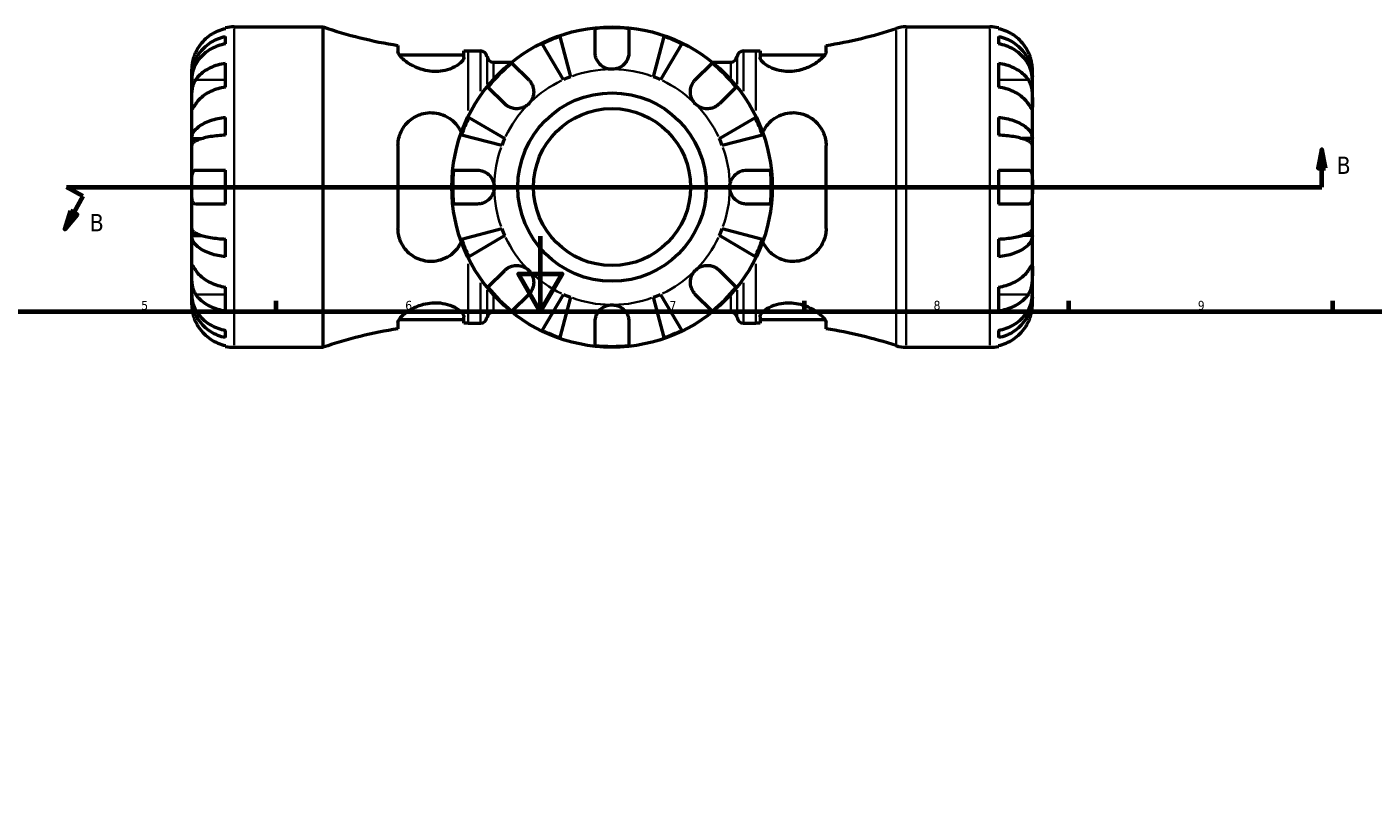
# Model space of a CAD drawing. Header units: millimetres. Extents: x -112 to 891, y -278 to 691.
# Tile 8 of 11: x 284 to 641, y 441 to 649. Entities that reach past the tile are written whole.
import ezdxf

# ---------------------------------------------------------------- set-up
doc = ezdxf.new("R2010")
doc.units = ezdxf.units.MM
for name, color, linetype, lineweight in [('Border (ANSI)', 7, 'Continuous', 70), ('Section Line (ANSI)', 7, 'Continuous', 70), ('Visible (ANSI)', 7, 'Continuous', 50), ('Visible Narrow (ANSI)', 7, 'Continuous', 35)]:
    doc.layers.add(name, color=color, linetype=linetype, lineweight=lineweight)
doc.styles.add('Label Text (ANSI)', font='tahoma.ttf')
doc.styles.add('Note Text (ANSI)', font='tahoma.ttf')

# ---------------------------------------------------------------- blocks, each defined once
blk = doc.blocks.new('Borders Default Border')
at = {"layer": 'Border (ANSI)'}
for p, q in [((350.42, 574), (350.42, 576.8)), ((490.58, 574), (490.58, 576.8)), ((560.67, 574), (560.67, 576.8)), ((630.75, 574), (630.75, 576.8))]:
    blk.add_line(p, q, dxfattribs=at)
at = {"layer": 'Border (ANSI)', "flags": 128}
for points in [[(420.5, 594), (420.5, 574), (414.73, 584), (426.27, 584), (420.5, 574)], [(20, 20), (20, 574), (821, 574), (821, 20), (20, 20)]]:
    blk.add_lwpolyline(points, dxfattribs=at)
at = {"layer": 'Border (ANSI)', "color": 5, "true_color": 0x0000ff, "char_height": 2.4, "attachment_point": 7, "style": 'Note Text (ANSI)'}
for s, insert in [('5', (314.67, 574.35)), ('6', (384.69, 574.35)), ('7', (454.8, 574.4)), ('8', (524.84, 574.35)), ('9', (594.92, 574.35))]:
    blk.add_mtext(s, dxfattribs=dict(at, insert=insert))
blk = doc.blocks.new('2dTransSection0')
at = {"layer": 'Section Line (ANSI)', "linetype": 'Continuous'}
for p, q in [((627.81, 616.99), (626.81, 611.99)), ((627.81, 611.99), (627.81, 616.99)), ((628.81, 611.99), (627.81, 616.99)), ((626.81, 611.99), (628.81, 611.99)), ((627.81, 606.99), (627.81, 611.99)), ((299.18, 604.58), (294.81, 606.99)), ((294.81, 606.99), (303.77, 606.99)), ((299.18, 604.58), (296.76, 600.2)), ((618.85, 606.99), (627.81, 606.99)), ((295.89, 600.68), (294.35, 595.82)), ((296.76, 600.2), (294.35, 595.82)), ((297.64, 599.72), (295.89, 600.68)), ((294.35, 595.82), (297.64, 599.72))]:
    blk.add_line(p, q, dxfattribs=at)
at = {"layer": 'Section Line (ANSI)'}
for p, q in [((299.18, 604.58), (294.81, 606.99)), ((294.81, 606.99), (627.81, 606.99))]:
    blk.add_line(p, q, dxfattribs=at)
at = {"layer": 'Section Line (ANSI)', "linetype": 'Continuous', "flags": 128}
for points in [[(628.81, 611.99), (627.81, 616.99), (626.81, 611.99), (628.81, 611.99)], [(295.89, 600.68), (294.35, 595.82), (297.64, 599.72), (295.89, 600.68)]]:
    blk.add_lwpolyline(points, dxfattribs=at)
at = {"layer": 'Section Line (ANSI)'}
for points in [[(628.81, 611.99), (627.81, 616.99), (626.81, 611.99), (628.81, 611.99)], [(295.89, 600.68), (294.35, 595.82), (297.64, 599.72), (295.89, 600.68)]]:
    blk.add_solid(points, dxfattribs=at)
at = {"layer": 'Section Line (ANSI)', "char_height": 4.57, "attachment_point": 7, "style": 'Label Text (ANSI)'}
for insert in [(631.76, 610.49), (301.01, 595.26)]:
    blk.add_mtext('B', dxfattribs=dict(at, insert=insert))

msp = doc.modelspace()

# ---------------------------------------------------------------- linework, layer by layer
at = {"layer": 'Visible (ANSI)'}
for p, q in [((337.03, 649.02), (337.03, 649.26)), ((337.03, 645), (337.03, 646.94)), ((339.28, 649.49), (362.89, 649.49)), ((362.89, 564.49), (362.89, 649.49)), ((425.73, 646.94), (428.51, 636.22)), ((435.03, 642.74), (435.03, 649.02)), ((444.03, 649.02), (444.03, 642.74)), ((450.56, 636.22), (453.33, 646.94)), ((517.56, 649.49), (539.78, 649.49)), ((542.03, 649.26), (542.03, 649.02)), ((542.03, 646.94), (542.03, 645)), ((382.76, 644.57), (382.76, 642.93)), ((400.26, 641.4), (400.26, 643.12)), ((401.4, 643.11), (404.68, 643.11)), ((426.66, 635.46), (421.04, 645)), ((458.03, 645), (452.41, 635.46)), ((474.38, 643.11), (477.66, 643.11)), ((478.81, 643.12), (478.81, 641.4)), ((496.31, 642.93), (496.31, 644.57)), ((337.03, 633.52), (337.03, 639.89)), ((383.05, 642.11), (400.26, 642.11)), ((408.06, 640.14), (412.94, 640.14)), ((412.99, 639.89), (417.44, 635.45)), ((461.63, 635.45), (466.07, 639.89)), ((466.13, 640.14), (471.01, 640.14)), ((478.81, 642.11), (496.01, 642.11)), ((542.03, 639.89), (542.03, 633.52)), ((328.03, 636.22), (328.03, 638.24)), ((328.03, 636.22), (328.07, 636.22)), ((328.03, 635.46), (328.03, 636.22)), ((551.03, 636.22), (551, 636.22)), ((551.03, 636.22), (551.03, 638.24)), ((551.03, 635.46), (551.03, 636.22)), ((328.03, 629.08), (328.03, 635.46)), ((411.07, 629.08), (406.63, 633.52)), ((472.44, 633.52), (468, 629.08)), ((551.03, 629.08), (551.03, 635.46)), ((328.03, 619.86), (328.03, 629.08)), ((551.03, 619.86), (551.03, 629.08)), ((337.03, 620.79), (337.03, 625.48)), ((401.52, 625.48), (411.06, 619.86)), ((468.01, 619.86), (477.55, 625.48)), ((542.03, 625.48), (542.03, 620.79)), ((328.03, 619.86), (330.76, 619.86)), ((328.03, 618.01), (328.03, 619.86)), ((328.03, 606.99), (328.03, 618.01)), ((382.76, 617.99), (382.76, 595.99)), ((410.29, 618.01), (399.58, 620.79)), ((479.49, 620.79), (468.77, 618.01)), ((496.31, 595.99), (496.31, 617.99)), ((551.03, 619.86), (548.31, 619.86)), ((551.03, 618.01), (551.03, 619.86)), ((551.03, 606.99), (551.03, 618.01)), ((329.1, 611.49), (337.03, 611.49)), ((337.03, 602.49), (337.03, 611.49)), ((397.5, 611.49), (403.78, 611.49)), ((475.28, 611.49), (481.57, 611.49)), ((542.03, 611.49), (542.03, 602.49)), ((542.03, 611.49), (549.97, 611.49)), ((328.03, 595.96), (328.03, 606.99)), ((551.03, 595.96), (551.03, 606.99)), ((337.03, 602.49), (329.1, 602.49)), ((403.78, 602.49), (397.5, 602.49)), ((481.57, 602.49), (475.28, 602.49)), ((549.97, 602.49), (542.03, 602.49)), ((328.03, 594.11), (328.03, 595.96)), ((328.03, 584.89), (328.03, 594.11)), ((328.03, 594.11), (330.76, 594.11)), ((337.03, 588.49), (337.03, 593.18)), ((399.58, 593.18), (410.29, 595.96)), ((411.06, 594.11), (401.52, 588.49)), ((477.55, 588.49), (468.01, 594.11)), ((468.77, 595.96), (479.49, 593.18)), ((542.03, 593.18), (542.03, 588.49)), ((551.03, 594.11), (548.31, 594.11)), ((551.03, 594.11), (551.03, 595.96)), ((551.03, 584.89), (551.03, 594.11)), ((328.03, 578.51), (328.03, 584.89)), ((406.63, 580.45), (411.07, 584.89)), ((468, 584.89), (472.44, 580.45)), ((551.03, 578.51), (551.03, 584.89)), ((328.03, 577.75), (328.03, 578.51)), ((337.03, 574.08), (337.03, 580.45)), ((417.44, 578.52), (412.99, 574.08)), ((421.04, 568.97), (426.66, 578.51)), ((452.41, 578.51), (458.03, 568.97)), ((466.07, 574.08), (461.63, 578.52)), ((542.03, 580.45), (542.03, 574.08)), ((551.03, 577.75), (551.03, 578.51)), ((328.03, 577.75), (328.07, 577.75)), ((328.03, 575.74), (328.03, 577.75)), ((428.51, 577.75), (425.73, 567.03)), ((453.33, 567.03), (450.56, 577.75)), ((551.03, 577.75), (551, 577.75)), ((551.03, 575.74), (551.03, 577.75)), ((383.05, 571.86), (400.26, 571.86)), ((400.26, 570.85), (400.26, 572.57)), ((408.06, 573.84), (412.94, 573.84)), ((466.13, 573.84), (471.01, 573.84)), ((478.81, 572.57), (478.81, 570.85)), ((478.81, 571.86), (496.01, 571.86)), ((337.03, 567.03), (337.03, 568.97)), ((382.76, 571.04), (382.76, 569.4)), ((401.4, 570.86), (404.68, 570.86)), ((435.03, 564.95), (435.03, 571.24)), ((444.03, 571.24), (444.03, 564.95)), ((474.38, 570.86), (477.66, 570.86)), ((496.31, 569.4), (496.31, 571.04)), ((542.03, 568.97), (542.03, 567.03)), ((337.03, 564.71), (337.03, 564.95)), ((339.28, 564.49), (362.89, 564.49)), ((517.56, 564.49), (539.78, 564.49)), ((542.03, 564.95), (542.03, 564.71))]:
    msp.add_line(p, q, dxfattribs=at)
for radius in [42.5, 25, 20.83]:
    msp.add_circle((439.53, 606.99), radius, dxfattribs=at)
for centre, radius, start, end in [((339.28, 638.24), 11.25, 90, 101.537), ((401.4, 762.61), 119.5, 251.2008, 261.024), ((439.53, 606.99), 42.27, 109.0544, 115.9456), ((439.53, 606.99), 42.27, 83.8892, 96.1108), ((439.53, 606.99), 42.27, 64.0544, 70.9456), ((477.66, 762.61), 119.5, 278.976, 288.1588), ((517.56, 640.99), 8.5, 90, 108.1588), ((539.78, 638.24), 11.25, 78.463, 90), ((401.4, 762.61), 119.5, 269.451, 270), ((404.68, 641.41), 1.7, 7.1808, 90), ((474.38, 641.41), 1.7, 90, 172.8192), ((477.66, 762.61), 119.5, 270, 270.549), ((408.06, 641.84), 1.7, 187.1808, 270), ((439.53, 606.99), 42.27, 128.8892, 141.1108), ((439.53, 606.99), 42.27, 38.8892, 51.1108), ((471.01, 641.84), 1.7, 270, 352.8192), ((439.53, 606.99), 31.25, 110.6662, 114.3338), ((439.53, 606.99), 31.25, 65.6662, 69.3338), ((439.53, 606.99), 42.27, 154.0544, 160.9456), ((439.53, 606.99), 42.27, 19.0544, 25.9456), ((439.53, 606.99), 31.25, 155.6662, 159.3338), ((439.53, 606.99), 31.25, 20.6662, 24.3338), ((439.53, 606.99), 42.27, 173.8892, 186.1108), ((439.53, 606.99), 42.27, 353.8892, 6.1108), ((439.53, 606.99), 42.27, 199.0544, 205.9456), ((439.53, 606.99), 31.25, 200.6662, 204.3338), ((439.53, 606.99), 31.25, 335.6662, 339.3338), ((439.53, 606.99), 42.27, 334.0544, 340.9456), ((439.53, 606.99), 42.27, 218.8892, 231.1108), ((439.53, 606.99), 31.25, 245.6662, 249.3338), ((439.53, 606.99), 31.25, 290.6662, 294.3338), ((439.53, 606.99), 42.27, 308.8892, 321.1108), ((404.68, 572.56), 1.7, 270, 352.8192), ((408.06, 572.14), 1.7, 90, 172.8192), ((471.01, 572.14), 1.7, 7.1808, 90), ((474.38, 572.56), 1.7, 187.1808, 270), ((401.4, 451.36), 119.5, 98.976, 108.7992), ((401.4, 451.36), 119.5, 90, 90.549), ((439.53, 606.99), 42.27, 244.0544, 250.9456), ((439.53, 606.99), 42.27, 289.0544, 295.9456), ((477.66, 451.36), 119.5, 89.451, 90), ((477.66, 451.36), 119.5, 71.8412, 81.024), ((339.28, 575.74), 11.25, 258.463, 270), ((439.53, 606.99), 42.27, 263.8892, 276.1108), ((517.56, 572.99), 8.5, 251.8412, 270), ((539.78, 575.74), 11.25, 270, 281.537)]:
    msp.add_arc(centre, radius, start, end, dxfattribs=at)
for points, knots in [([(328.03, 636.22), (328.03, 636.9), (328.1, 637.64), (328.4, 639.09), (328.63, 639.8), (329.16, 641.04), (329.51, 641.7), (330.36, 642.92), (330.84, 643.49), (331.83, 644.44), (332.41, 644.92), (333.67, 645.73), (334.34, 646.08), (335.61, 646.58), (336.31, 646.8), (337.03, 646.94)], [5.016117, 5.016117, 5.016117, 5.016117, 5.225788, 5.225788, 5.435459, 5.435459, 5.644344, 5.644344, 5.853229, 5.853229, 6.061567, 6.061567, 6.269906, 6.269906, 6.472482, 6.472482, 6.472482, 6.472482]), ([(337.03, 649.02), (336.31, 648.87), (335.61, 648.65), (334.35, 648.12), (333.67, 647.77), (332.42, 646.92), (331.83, 646.44), (330.85, 645.45), (330.36, 644.86), (329.62, 643.74), (329.33, 643.24), (329.1, 642.74)], [0.2134384, 0.2134384, 0.2134384, 0.2134384, 0.4155998, 0.4155998, 0.6240004, 0.6240004, 0.8324011, 0.8324011, 1.0417882, 1.0417882, 1.2012424, 1.2012424, 1.2012424, 1.2012424]), ([(549.97, 642.74), (549.73, 643.24), (549.45, 643.74), (548.71, 644.86), (548.22, 645.45), (547.24, 646.44), (546.65, 646.92), (545.39, 647.77), (544.72, 648.12), (543.46, 648.65), (542.75, 648.87), (542.03, 649.02)], [5.5022719, 5.5022719, 5.5022719, 5.5022719, 5.6617261, 5.6617261, 5.8711132, 5.8711132, 6.0795138, 6.0795138, 6.2879145, 6.2879145, 6.4900758, 6.4900758, 6.4900758, 6.4900758]), ([(542.03, 646.94), (542.76, 646.8), (543.46, 646.58), (544.73, 646.08), (545.4, 645.73), (546.66, 644.92), (547.24, 644.44), (548.22, 643.49), (548.71, 642.92), (549.55, 641.7), (549.91, 641.04), (550.44, 639.8), (550.67, 639.09), (550.97, 637.64), (551.03, 636.9), (551.03, 636.22)], [0.213434, 0.213434, 0.213434, 0.213434, 0.41601, 0.41601, 0.624348, 0.624348, 0.832687, 0.832687, 1.041572, 1.041572, 1.250457, 1.250457, 1.460128, 1.460128, 1.669799, 1.669799, 1.669799, 1.669799]), ([(337.03, 645), (336.31, 644.87), (335.61, 644.68), (334.34, 644.23), (333.67, 643.92), (332.41, 643.2), (331.83, 642.77), (330.84, 641.93), (330.36, 641.42), (329.51, 640.33), (329.16, 639.75), (328.63, 638.64), (328.4, 638.01), (328.1, 636.72), (328.03, 636.06), (328.03, 635.46)], [0.213434, 0.213434, 0.213434, 0.213434, 0.41601, 0.41601, 0.624348, 0.624348, 0.832687, 0.832687, 1.041572, 1.041572, 1.250457, 1.250457, 1.460128, 1.460128, 1.669799, 1.669799, 1.669799, 1.669799]), ([(400.26, 641.4), (400.26, 641.26), (400.22, 641.1), (399.97, 640.52), (399.56, 640.05), (398.31, 639.12), (397.47, 638.66), (395.73, 638.04), (394.91, 637.84), (393.3, 637.66), (392.56, 637.64), (391.03, 637.75), (390.26, 637.89), (388.52, 638.35), (387.6, 638.72), (385.71, 639.68), (384.81, 640.3), (383.53, 641.44), (383.1, 641.96), (382.81, 642.59), (382.76, 642.77), (382.76, 642.93)], [-3.084916, -3.084916, -3.084916, -3.084916, -2.942639, -2.942639, -2.564683, -2.564683, -2.182, -2.182, -1.901402, -1.901402, -1.675232, -1.675232, -1.438049, -1.438049, -1.120471, -1.120471, -0.70387, -0.70387, -0.329308, -0.329308, -0.165883, -0.165883, -0.165883, -0.165883]), ([(496.31, 642.93), (496.31, 642.76), (496.26, 642.56), (495.93, 641.9), (495.48, 641.38), (494.22, 640.29), (493.41, 639.73), (491.62, 638.78), (490.66, 638.39), (488.88, 637.9), (488.1, 637.76), (486.56, 637.64), (485.83, 637.66), (484.24, 637.83), (483.42, 638.02), (481.69, 638.61), (480.86, 639.06), (479.58, 639.98), (479.13, 640.47), (478.85, 641.08), (478.81, 641.25), (478.81, 641.4)], [-3.118782, -3.118782, -3.118782, -3.118782, -2.941926, -2.941926, -2.56328, -2.56328, -2.185379, -2.185379, -1.85232, -1.85232, -1.612424, -1.612424, -1.387865, -1.387865, -1.110556, -1.110556, -0.736792, -0.736792, -0.349463, -0.349463, -0.195967, -0.195967, -0.195967, -0.195967]), ([(551.03, 635.46), (551.03, 636.06), (550.97, 636.72), (550.67, 638.01), (550.44, 638.64), (549.91, 639.75), (549.55, 640.33), (548.71, 641.42), (548.22, 641.93), (547.24, 642.77), (546.66, 643.2), (545.4, 643.92), (544.73, 644.23), (543.46, 644.68), (542.76, 644.87), (542.03, 645)], [5.016117, 5.016117, 5.016117, 5.016117, 5.225788, 5.225788, 5.435459, 5.435459, 5.644344, 5.644344, 5.853229, 5.853229, 6.061567, 6.061567, 6.269906, 6.269906, 6.472482, 6.472482, 6.472482, 6.472482]), ([(329.1, 642.74), (329.03, 642.58), (328.96, 642.42), (328.78, 642), (328.69, 641.74), (328.5, 641.19), (328.42, 640.9), (328.24, 640.22), (328.17, 639.84), (328.07, 639.11), (328.05, 638.8), (328.03, 638.35), (328.03, 638.24), (328.03, 638.24)], [-0.7196887, -0.7196887, -0.7196887, -0.7196887, -0.6691335, -0.6691335, -0.5844829, -0.5844829, -0.490085, -0.490085, -0.3476599, -0.3476599, -0.1782767, -0.1782767, 0, 0, 0, 0]), ([(329.1, 635.45), (329.33, 635.8), (329.62, 636.16), (330.36, 636.95), (330.85, 637.36), (331.83, 638.06), (332.42, 638.41), (333.67, 639.01), (334.35, 639.26), (335.61, 639.63), (336.31, 639.78), (337.03, 639.89)], [5.5022719, 5.5022719, 5.5022719, 5.5022719, 5.6617261, 5.6617261, 5.8711132, 5.8711132, 6.0795138, 6.0795138, 6.2879145, 6.2879145, 6.4900758, 6.4900758, 6.4900758, 6.4900758]), ([(439.53, 638.24), (439.15, 638.24), (438.77, 638.28), (438.01, 638.48), (437.64, 638.64), (436.79, 639.12), (436.35, 639.5), (435.74, 640.28), (435.52, 640.65), (435.21, 641.42), (435.11, 641.81), (435.04, 642.38), (435.03, 642.56), (435.03, 642.74)], [0, 0, 0, 0, 0.1143483, 0.1143483, 0.2360376, 0.2360376, 0.4080184, 0.4080184, 0.5379079, 0.5379079, 0.6657576, 0.6657576, 0.7240192, 0.7240192, 0.7240192, 0.7240192]), ([(444.03, 642.74), (444.03, 642.41), (444, 642.08), (443.84, 641.37), (443.7, 641), (443.3, 640.24), (443.03, 639.86), (442.29, 639.13), (441.8, 638.81), (440.72, 638.35), (440.13, 638.24), (439.53, 638.24)], [-0.7250316, -0.7250316, -0.7250316, -0.7250316, -0.617671, -0.617671, -0.4930824, -0.4930824, -0.3529803, -0.3529803, -0.1786805, -0.1786805, 0, 0, 0, 0]), ([(542.03, 639.89), (542.75, 639.78), (543.46, 639.63), (544.72, 639.26), (545.39, 639.01), (546.65, 638.41), (547.24, 638.06), (548.22, 637.36), (548.71, 636.95), (549.45, 636.16), (549.73, 635.8), (549.97, 635.45)], [0.2134384, 0.2134384, 0.2134384, 0.2134384, 0.4155998, 0.4155998, 0.6240004, 0.6240004, 0.8324011, 0.8324011, 1.0417882, 1.0417882, 1.2012424, 1.2012424, 1.2012424, 1.2012424]), ([(551.03, 638.24), (551.03, 638.24), (551.03, 638.29), (551.03, 638.51), (551.03, 638.69), (550.98, 639.23), (550.94, 639.63), (550.78, 640.4), (550.7, 640.73), (550.53, 641.32), (550.44, 641.59), (550.23, 642.14), (550.11, 642.42), (549.98, 642.71), (549.97, 642.72), (549.97, 642.74)], [-3.126213, -3.126213, -3.126213, -3.126213, -3.0059213, -3.0059213, -2.8729567, -2.8729567, -2.6978937, -2.6978937, -2.583387, -2.583387, -2.4954757, -2.4954757, -2.4031024, -2.4031024, -2.3983168, -2.3983168, -2.3983168, -2.3983168]), ([(328.03, 629.08), (328.03, 629.32), (328.03, 629.59), (328.04, 630.19), (328.04, 630.52), (328.06, 631.33), (328.08, 631.82), (328.18, 632.77), (328.26, 633.22), (328.44, 633.96), (328.52, 634.24), (328.73, 634.77), (328.84, 635.01), (329.01, 635.3), (329.05, 635.38), (329.1, 635.45)], [0, 0, 0, 0, 0.1023049, 0.1023049, 0.2116531, 0.2116531, 0.3586874, 0.3586874, 0.4986154, 0.4986154, 0.596139, 0.596139, 0.690343, 0.690343, 0.7235503, 0.7235503, 0.7235503, 0.7235503]), ([(337.03, 633.52), (336.31, 633.42), (335.61, 633.26), (334.35, 632.89), (333.67, 632.64), (332.42, 632.04), (331.83, 631.7), (330.85, 631), (330.36, 630.58), (329.62, 629.8), (329.33, 629.44), (329.1, 629.08)], [0.2134384, 0.2134384, 0.2134384, 0.2134384, 0.4155998, 0.4155998, 0.6240004, 0.6240004, 0.8324011, 0.8324011, 1.0417882, 1.0417882, 1.2012424, 1.2012424, 1.2012424, 1.2012424]), ([(417.44, 635.45), (417.53, 635.36), (417.61, 635.26), (417.88, 634.95), (418.05, 634.71), (418.34, 634.17), (418.47, 633.88), (418.69, 633.13), (418.76, 632.67), (418.75, 631.64), (418.63, 631.08), (418.19, 630), (417.86, 629.5), (417.44, 629.08)], [-0.7247441, -0.7247441, -0.7247441, -0.7247441, -0.6829269, -0.6829269, -0.5894676, -0.5894676, -0.4901439, -0.4901439, -0.3493352, -0.3493352, -0.178565, -0.178565, 0, 0, 0, 0]), ([(461.63, 629.08), (461.39, 629.32), (461.18, 629.59), (460.8, 630.19), (460.65, 630.52), (460.38, 631.33), (460.31, 631.82), (460.32, 632.77), (460.39, 633.22), (460.63, 633.96), (460.76, 634.24), (461.06, 634.77), (461.23, 635.01), (461.49, 635.3), (461.56, 635.38), (461.63, 635.45)], [0, 0, 0, 0, 0.1023049, 0.1023049, 0.2116531, 0.2116531, 0.3586874, 0.3586874, 0.4986154, 0.4986154, 0.596139, 0.596139, 0.690343, 0.690343, 0.7235503, 0.7235503, 0.7235503, 0.7235503]), ([(549.97, 629.08), (549.73, 629.44), (549.45, 629.8), (548.71, 630.58), (548.22, 631), (547.24, 631.7), (546.65, 632.04), (545.39, 632.64), (544.72, 632.89), (543.46, 633.26), (542.75, 633.42), (542.03, 633.52)], [5.5022719, 5.5022719, 5.5022719, 5.5022719, 5.6617261, 5.6617261, 5.8711132, 5.8711132, 6.0795138, 6.0795138, 6.2879145, 6.2879145, 6.4900758, 6.4900758, 6.4900758, 6.4900758]), ([(549.97, 635.45), (550.03, 635.36), (550.08, 635.26), (550.26, 634.95), (550.37, 634.71), (550.57, 634.17), (550.66, 633.88), (550.83, 633.13), (550.9, 632.67), (551, 631.64), (551.02, 631.08), (551.04, 630), (551.03, 629.5), (551.03, 629.08)], [-0.7247441, -0.7247441, -0.7247441, -0.7247441, -0.6829269, -0.6829269, -0.5894676, -0.5894676, -0.4901439, -0.4901439, -0.3493352, -0.3493352, -0.178565, -0.178565, 0, 0, 0, 0]), ([(329.1, 629.08), (329.04, 628.99), (328.99, 628.91), (328.81, 628.64), (328.7, 628.47), (328.5, 628.18), (328.41, 628.05), (328.24, 627.82), (328.17, 627.76), (328.07, 627.77), (328.05, 627.89), (328.03, 628.33), (328.03, 628.66), (328.03, 629.08)], [-0.7247441, -0.7247441, -0.7247441, -0.7247441, -0.6829269, -0.6829269, -0.5894676, -0.5894676, -0.4901439, -0.4901439, -0.3493352, -0.3493352, -0.178565, -0.178565, 0, 0, 0, 0]), ([(417.44, 629.08), (417.2, 628.84), (416.93, 628.63), (416.33, 628.25), (416, 628.1), (415.19, 627.83), (414.7, 627.76), (413.75, 627.77), (413.29, 627.84), (412.56, 628.08), (412.28, 628.21), (411.75, 628.51), (411.51, 628.69), (411.22, 628.94), (411.14, 629.01), (411.07, 629.08)], [0, 0, 0, 0, 0.1023049, 0.1023049, 0.2116531, 0.2116531, 0.3586874, 0.3586874, 0.4986154, 0.4986154, 0.596139, 0.596139, 0.690343, 0.690343, 0.7235503, 0.7235503, 0.7235503, 0.7235503]), ([(468, 629.08), (467.91, 628.99), (467.81, 628.91), (467.5, 628.64), (467.26, 628.47), (466.72, 628.18), (466.43, 628.05), (465.68, 627.82), (465.22, 627.76), (464.19, 627.77), (463.63, 627.89), (462.55, 628.33), (462.05, 628.66), (461.63, 629.08)], [-0.7247441, -0.7247441, -0.7247441, -0.7247441, -0.6829269, -0.6829269, -0.5894676, -0.5894676, -0.4901439, -0.4901439, -0.3493352, -0.3493352, -0.178565, -0.178565, 0, 0, 0, 0]), ([(551.03, 629.08), (551.03, 628.84), (551.03, 628.63), (551.03, 628.25), (551.03, 628.1), (551.01, 627.83), (550.98, 627.76), (550.88, 627.77), (550.81, 627.84), (550.63, 628.08), (550.54, 628.21), (550.34, 628.51), (550.23, 628.69), (550.06, 628.94), (550.01, 629.01), (549.97, 629.08)], [0, 0, 0, 0, 0.1023049, 0.1023049, 0.2116531, 0.2116531, 0.3586874, 0.3586874, 0.4986154, 0.4986154, 0.596139, 0.596139, 0.690343, 0.690343, 0.7235503, 0.7235503, 0.7235503, 0.7235503]), ([(328.03, 619.86), (328.03, 620.22), (328.1, 620.6), (328.4, 621.36), (328.63, 621.73), (329.16, 622.39), (329.51, 622.73), (330.36, 623.37), (330.84, 623.67), (331.83, 624.17), (332.41, 624.42), (333.67, 624.85), (334.34, 625.03), (335.61, 625.29), (336.31, 625.41), (337.03, 625.48)], [5.016117, 5.016117, 5.016117, 5.016117, 5.225788, 5.225788, 5.435459, 5.435459, 5.644344, 5.644344, 5.853229, 5.853229, 6.061567, 6.061567, 6.269906, 6.269906, 6.472482, 6.472482, 6.472482, 6.472482]), ([(382.76, 617.99), (382.76, 618.54), (382.81, 619.08), (383.14, 620.81), (383.6, 621.91), (384.89, 623.82), (385.71, 624.63), (387.5, 625.83), (388.46, 626.25), (390.24, 626.68), (391.02, 626.76), (392.57, 626.7), (393.31, 626.58), (394.91, 626.1), (395.74, 625.7), (397.45, 624.52), (398.27, 623.66), (399.15, 622.28), (399.37, 621.85), (399.56, 621.41)], [-3.12775, -3.12775, -3.12775, -3.12775, -2.95313, -2.95313, -2.564081, -2.564081, -2.187254, -2.187254, -1.856055, -1.856055, -1.615828, -1.615828, -1.389389, -1.389389, -1.108319, -1.108319, -0.734789, -0.734789, -0.580599, -0.580599, -0.580599, -0.580599]), ([(479.51, 621.41), (479.68, 621.83), (479.89, 622.22), (480.75, 623.6), (481.58, 624.48), (483.31, 625.69), (484.13, 626.09), (485.73, 626.57), (486.47, 626.7), (487.99, 626.76), (488.75, 626.69), (490.48, 626.3), (491.39, 625.91), (493.28, 624.73), (494.19, 623.83), (495.5, 621.84), (495.94, 620.76), (496.26, 619.08), (496.31, 618.54), (496.31, 617.99)], [-2.700468, -2.700468, -2.700468, -2.700468, -2.556211, -2.556211, -2.176337, -2.176337, -1.895276, -1.895276, -1.670172, -1.670172, -1.435427, -1.435427, -1.121974, -1.121974, -0.706608, -0.706608, -0.330133, -0.330133, -0.156514, -0.156514, -0.156514, -0.156514]), ([(542.03, 625.48), (542.76, 625.41), (543.46, 625.29), (544.73, 625.03), (545.4, 624.85), (546.66, 624.42), (547.24, 624.17), (548.22, 623.67), (548.71, 623.37), (549.55, 622.73), (549.91, 622.39), (550.44, 621.73), (550.67, 621.36), (550.97, 620.6), (551.03, 620.22), (551.03, 619.86)], [0.213434, 0.213434, 0.213434, 0.213434, 0.41601, 0.41601, 0.624348, 0.624348, 0.832687, 0.832687, 1.041572, 1.041572, 1.250457, 1.250457, 1.460128, 1.460128, 1.669799, 1.669799, 1.669799, 1.669799]), ([(337.03, 620.79), (336.31, 620.75), (335.61, 620.69), (334.34, 620.56), (333.67, 620.47), (332.41, 620.26), (331.83, 620.14), (330.84, 619.89), (330.36, 619.75), (329.51, 619.43), (329.16, 619.26), (328.63, 618.94), (328.4, 618.75), (328.1, 618.38), (328.03, 618.19), (328.03, 618.01)], [0.213434, 0.213434, 0.213434, 0.213434, 0.41601, 0.41601, 0.624348, 0.624348, 0.832687, 0.832687, 1.041572, 1.041572, 1.250457, 1.250457, 1.460128, 1.460128, 1.669799, 1.669799, 1.669799, 1.669799]), ([(551.03, 618.01), (551.03, 618.19), (550.97, 618.38), (550.67, 618.75), (550.44, 618.94), (549.91, 619.26), (549.55, 619.43), (548.71, 619.75), (548.22, 619.89), (547.24, 620.14), (546.66, 620.26), (545.4, 620.47), (544.73, 620.56), (543.46, 620.69), (542.76, 620.75), (542.03, 620.79)], [5.016117, 5.016117, 5.016117, 5.016117, 5.225788, 5.225788, 5.435459, 5.435459, 5.644344, 5.644344, 5.853229, 5.853229, 6.061567, 6.061567, 6.269906, 6.269906, 6.472482, 6.472482, 6.472482, 6.472482]), ([(328.03, 606.99), (328.03, 607.4), (328.03, 607.82), (328.04, 608.71), (328.05, 609.17), (328.1, 609.96), (328.14, 610.29), (328.27, 610.81), (328.35, 611), (328.52, 611.24), (328.6, 611.31), (328.76, 611.42), (328.84, 611.45), (328.98, 611.48), (329.04, 611.49), (329.1, 611.49)], [0, 0, 0, 0, 0.1255823, 0.1255823, 0.2775869, 0.2775869, 0.4156583, 0.4156583, 0.5355886, 0.5355886, 0.6106285, 0.6106285, 0.6783071, 0.6783071, 0.7205994, 0.7205994, 0.7205994, 0.7205994]), ([(403.78, 611.49), (403.94, 611.49), (404.1, 611.48), (404.52, 611.43), (404.78, 611.38), (405.33, 611.22), (405.62, 611.11), (406.3, 610.74), (406.68, 610.46), (407.41, 609.72), (407.72, 609.24), (408.17, 608.17), (408.28, 607.58), (408.28, 606.99)], [-0.7196887, -0.7196887, -0.7196887, -0.7196887, -0.6691335, -0.6691335, -0.5844829, -0.5844829, -0.490085, -0.490085, -0.3476599, -0.3476599, -0.1782767, -0.1782767, 0, 0, 0, 0]), ([(470.78, 606.99), (470.78, 607.39), (470.84, 607.79), (471.06, 608.6), (471.24, 609.01), (471.78, 609.87), (472.18, 610.3), (472.95, 610.85), (473.27, 611.03), (473.87, 611.27), (474.14, 611.35), (474.69, 611.45), (474.97, 611.48), (475.26, 611.49), (475.27, 611.49), (475.28, 611.49)], [-3.126213, -3.126213, -3.126213, -3.126213, -3.0059213, -3.0059213, -2.8729567, -2.8729567, -2.6978937, -2.6978937, -2.583387, -2.583387, -2.4954757, -2.4954757, -2.4031024, -2.4031024, -2.3983168, -2.3983168, -2.3983168, -2.3983168]), ([(549.97, 611.49), (550.06, 611.49), (550.16, 611.47), (550.33, 611.41), (550.4, 611.37), (550.56, 611.23), (550.64, 611.13), (550.82, 610.78), (550.9, 610.48), (551, 609.71), (551.02, 609.24), (551.04, 608.17), (551.03, 607.58), (551.03, 606.99)], [-0.7287781, -0.7287781, -0.7287781, -0.7287781, -0.6586458, -0.6586458, -0.5894874, -0.5894874, -0.5028286, -0.5028286, -0.3478233, -0.3478233, -0.1787056, -0.1787056, 0, 0, 0, 0]), ([(329.1, 602.49), (329, 602.49), (328.91, 602.5), (328.74, 602.56), (328.67, 602.6), (328.51, 602.74), (328.43, 602.84), (328.25, 603.19), (328.17, 603.49), (328.07, 604.26), (328.05, 604.73), (328.03, 605.8), (328.03, 606.39), (328.03, 606.99)], [-0.7287781, -0.7287781, -0.7287781, -0.7287781, -0.6586458, -0.6586458, -0.5894874, -0.5894874, -0.5028286, -0.5028286, -0.3478233, -0.3478233, -0.1787056, -0.1787056, 0, 0, 0, 0]), ([(408.28, 606.99), (408.28, 606.58), (408.23, 606.19), (408.01, 605.37), (407.83, 604.96), (407.29, 604.1), (406.89, 603.68), (406.12, 603.12), (405.79, 602.94), (405.19, 602.7), (404.93, 602.62), (404.38, 602.52), (404.1, 602.49), (403.81, 602.49), (403.8, 602.49), (403.78, 602.49)], [-3.126213, -3.126213, -3.126213, -3.126213, -3.0059213, -3.0059213, -2.8729567, -2.8729567, -2.6978937, -2.6978937, -2.583387, -2.583387, -2.4954757, -2.4954757, -2.4031024, -2.4031024, -2.3983168, -2.3983168, -2.3983168, -2.3983168]), ([(475.28, 602.49), (475.13, 602.49), (474.97, 602.49), (474.55, 602.54), (474.29, 602.59), (473.74, 602.75), (473.45, 602.86), (472.77, 603.23), (472.39, 603.51), (471.66, 604.25), (471.35, 604.73), (470.9, 605.8), (470.78, 606.39), (470.78, 606.99)], [-0.7196887, -0.7196887, -0.7196887, -0.7196887, -0.6691335, -0.6691335, -0.5844829, -0.5844829, -0.490085, -0.490085, -0.3476599, -0.3476599, -0.1782767, -0.1782767, 0, 0, 0, 0]), ([(551.03, 606.99), (551.03, 606.57), (551.03, 606.15), (551.03, 605.26), (551.02, 604.8), (550.97, 604.01), (550.93, 603.68), (550.8, 603.16), (550.72, 602.97), (550.55, 602.73), (550.47, 602.66), (550.31, 602.55), (550.23, 602.52), (550.09, 602.49), (550.03, 602.49), (549.97, 602.49)], [0, 0, 0, 0, 0.1255823, 0.1255823, 0.2775869, 0.2775869, 0.4156583, 0.4156583, 0.5355886, 0.5355886, 0.6106285, 0.6106285, 0.6783071, 0.6783071, 0.7205994, 0.7205994, 0.7205994, 0.7205994]), ([(328.03, 595.96), (328.03, 595.78), (328.1, 595.59), (328.4, 595.22), (328.63, 595.03), (329.16, 594.71), (329.51, 594.54), (330.36, 594.22), (330.84, 594.08), (331.83, 593.83), (332.41, 593.71), (333.67, 593.5), (334.34, 593.41), (335.61, 593.28), (336.31, 593.22), (337.03, 593.18)], [5.016117, 5.016117, 5.016117, 5.016117, 5.225788, 5.225788, 5.435459, 5.435459, 5.644344, 5.644344, 5.853229, 5.853229, 6.061567, 6.061567, 6.269906, 6.269906, 6.472482, 6.472482, 6.472482, 6.472482]), ([(337.03, 588.49), (336.31, 588.57), (335.61, 588.68), (334.34, 588.94), (333.67, 589.12), (332.41, 589.55), (331.83, 589.8), (330.84, 590.3), (330.36, 590.6), (329.51, 591.24), (329.16, 591.58), (328.63, 592.24), (328.4, 592.61), (328.1, 593.37), (328.03, 593.75), (328.03, 594.11)], [0.213434, 0.213434, 0.213434, 0.213434, 0.41601, 0.41601, 0.624348, 0.624348, 0.832687, 0.832687, 1.041572, 1.041572, 1.250457, 1.250457, 1.460128, 1.460128, 1.669799, 1.669799, 1.669799, 1.669799]), ([(399.56, 592.56), (399.38, 592.14), (399.17, 591.74), (398.31, 590.35), (397.47, 589.47), (395.73, 588.27), (394.91, 587.87), (393.3, 587.39), (392.56, 587.27), (391.03, 587.21), (390.26, 587.29), (388.52, 587.7), (387.6, 588.1), (385.71, 589.31), (384.81, 590.22), (383.53, 592.23), (383.1, 593.3), (382.81, 594.95), (382.76, 595.47), (382.76, 595.99)], [-2.709771, -2.709771, -2.709771, -2.709771, -2.564683, -2.564683, -2.182, -2.182, -1.901402, -1.901402, -1.675232, -1.675232, -1.438049, -1.438049, -1.120471, -1.120471, -0.70387, -0.70387, -0.329308, -0.329308, -0.165883, -0.165883, -0.165883, -0.165883]), ([(496.31, 595.99), (496.31, 595.43), (496.26, 594.87), (495.93, 593.18), (495.48, 592.1), (494.22, 590.2), (493.41, 589.38), (491.62, 588.17), (490.66, 587.74), (488.88, 587.3), (488.1, 587.22), (486.56, 587.26), (485.83, 587.38), (484.24, 587.84), (483.42, 588.23), (481.69, 589.38), (480.86, 590.23), (479.95, 591.63), (479.71, 592.08), (479.51, 592.56)], [-3.118782, -3.118782, -3.118782, -3.118782, -2.941926, -2.941926, -2.56328, -2.56328, -2.185379, -2.185379, -1.85232, -1.85232, -1.612424, -1.612424, -1.387865, -1.387865, -1.110556, -1.110556, -0.736792, -0.736792, -0.571551, -0.571551, -0.571551, -0.571551]), ([(542.03, 593.18), (542.76, 593.22), (543.46, 593.28), (544.73, 593.41), (545.4, 593.5), (546.66, 593.71), (547.24, 593.83), (548.22, 594.08), (548.71, 594.22), (549.55, 594.54), (549.91, 594.71), (550.44, 595.03), (550.67, 595.22), (550.97, 595.59), (551.03, 595.78), (551.03, 595.96)], [0.213434, 0.213434, 0.213434, 0.213434, 0.41601, 0.41601, 0.624348, 0.624348, 0.832687, 0.832687, 1.041572, 1.041572, 1.250457, 1.250457, 1.460128, 1.460128, 1.669799, 1.669799, 1.669799, 1.669799]), ([(551.03, 594.11), (551.03, 593.75), (550.97, 593.37), (550.67, 592.61), (550.44, 592.24), (549.91, 591.58), (549.55, 591.24), (548.71, 590.6), (548.22, 590.3), (547.24, 589.8), (546.66, 589.55), (545.4, 589.12), (544.73, 588.94), (543.46, 588.68), (542.76, 588.57), (542.03, 588.49)], [5.016117, 5.016117, 5.016117, 5.016117, 5.225788, 5.225788, 5.435459, 5.435459, 5.644344, 5.644344, 5.853229, 5.853229, 6.061567, 6.061567, 6.269906, 6.269906, 6.472482, 6.472482, 6.472482, 6.472482]), ([(328.03, 584.89), (328.03, 585.13), (328.03, 585.34), (328.04, 585.72), (328.04, 585.87), (328.06, 586.14), (328.08, 586.21), (328.18, 586.2), (328.26, 586.13), (328.44, 585.89), (328.52, 585.76), (328.73, 585.46), (328.84, 585.28), (329.01, 585.03), (329.05, 584.96), (329.1, 584.89)], [0, 0, 0, 0, 0.1023049, 0.1023049, 0.2116531, 0.2116531, 0.3586874, 0.3586874, 0.4986154, 0.4986154, 0.596139, 0.596139, 0.690343, 0.690343, 0.7235503, 0.7235503, 0.7235503, 0.7235503]), ([(411.07, 584.89), (411.16, 584.98), (411.26, 585.06), (411.57, 585.33), (411.81, 585.5), (412.35, 585.79), (412.64, 585.92), (413.39, 586.15), (413.85, 586.21), (414.88, 586.2), (415.44, 586.08), (416.52, 585.64), (417.02, 585.31), (417.44, 584.89)], [-0.7247441, -0.7247441, -0.7247441, -0.7247441, -0.6829269, -0.6829269, -0.5894676, -0.5894676, -0.4901439, -0.4901439, -0.3493352, -0.3493352, -0.178565, -0.178565, 0, 0, 0, 0]), ([(461.63, 584.89), (461.87, 585.13), (462.14, 585.34), (462.74, 585.72), (463.07, 585.87), (463.88, 586.14), (464.37, 586.21), (465.32, 586.2), (465.77, 586.13), (466.51, 585.89), (466.79, 585.76), (467.32, 585.46), (467.56, 585.28), (467.85, 585.03), (467.92, 584.96), (468, 584.89)], [0, 0, 0, 0, 0.1023049, 0.1023049, 0.2116531, 0.2116531, 0.3586874, 0.3586874, 0.4986154, 0.4986154, 0.596139, 0.596139, 0.690343, 0.690343, 0.7235503, 0.7235503, 0.7235503, 0.7235503]), ([(549.97, 584.89), (550.03, 584.98), (550.08, 585.06), (550.26, 585.33), (550.37, 585.5), (550.57, 585.79), (550.66, 585.92), (550.83, 586.15), (550.9, 586.21), (551, 586.2), (551.02, 586.08), (551.04, 585.64), (551.03, 585.31), (551.03, 584.89)], [-0.7247441, -0.7247441, -0.7247441, -0.7247441, -0.6829269, -0.6829269, -0.5894676, -0.5894676, -0.4901439, -0.4901439, -0.3493352, -0.3493352, -0.178565, -0.178565, 0, 0, 0, 0]), ([(329.1, 578.52), (329.04, 578.61), (328.99, 578.71), (328.81, 579.02), (328.7, 579.26), (328.5, 579.8), (328.41, 580.09), (328.24, 580.84), (328.17, 581.3), (328.07, 582.33), (328.05, 582.89), (328.03, 583.97), (328.03, 584.47), (328.03, 584.89)], [-0.7247441, -0.7247441, -0.7247441, -0.7247441, -0.6829269, -0.6829269, -0.5894676, -0.5894676, -0.4901439, -0.4901439, -0.3493352, -0.3493352, -0.178565, -0.178565, 0, 0, 0, 0]), ([(329.1, 584.89), (329.33, 584.53), (329.62, 584.17), (330.36, 583.39), (330.85, 582.97), (331.83, 582.27), (332.42, 581.93), (333.67, 581.33), (334.35, 581.08), (335.61, 580.71), (336.31, 580.55), (337.03, 580.45)], [5.5022719, 5.5022719, 5.5022719, 5.5022719, 5.6617261, 5.6617261, 5.8711132, 5.8711132, 6.0795138, 6.0795138, 6.2879145, 6.2879145, 6.4900758, 6.4900758, 6.4900758, 6.4900758]), ([(417.44, 584.89), (417.68, 584.65), (417.89, 584.38), (418.26, 583.78), (418.42, 583.45), (418.68, 582.64), (418.76, 582.15), (418.75, 581.2), (418.67, 580.75), (418.44, 580.01), (418.31, 579.73), (418.01, 579.2), (417.83, 578.96), (417.58, 578.67), (417.51, 578.6), (417.44, 578.52)], [0, 0, 0, 0, 0.1023049, 0.1023049, 0.2116531, 0.2116531, 0.3586874, 0.3586874, 0.4986154, 0.4986154, 0.596139, 0.596139, 0.690343, 0.690343, 0.7235503, 0.7235503, 0.7235503, 0.7235503]), ([(461.63, 578.52), (461.54, 578.61), (461.46, 578.71), (461.19, 579.02), (461.02, 579.26), (460.73, 579.8), (460.6, 580.09), (460.37, 580.84), (460.31, 581.3), (460.32, 582.33), (460.44, 582.89), (460.88, 583.97), (461.21, 584.47), (461.63, 584.89)], [-0.7247441, -0.7247441, -0.7247441, -0.7247441, -0.6829269, -0.6829269, -0.5894676, -0.5894676, -0.4901439, -0.4901439, -0.3493352, -0.3493352, -0.178565, -0.178565, 0, 0, 0, 0]), ([(542.03, 580.45), (542.75, 580.55), (543.46, 580.71), (544.72, 581.08), (545.39, 581.33), (546.65, 581.93), (547.24, 582.27), (548.22, 582.97), (548.71, 583.39), (549.45, 584.17), (549.73, 584.53), (549.97, 584.89)], [0.2134384, 0.2134384, 0.2134384, 0.2134384, 0.4155998, 0.4155998, 0.6240004, 0.6240004, 0.8324011, 0.8324011, 1.0417882, 1.0417882, 1.2012424, 1.2012424, 1.2012424, 1.2012424]), ([(551.03, 584.89), (551.03, 584.65), (551.03, 584.38), (551.03, 583.78), (551.03, 583.45), (551.01, 582.64), (550.98, 582.15), (550.88, 581.2), (550.81, 580.75), (550.63, 580.01), (550.54, 579.73), (550.34, 579.2), (550.23, 578.96), (550.06, 578.67), (550.01, 578.6), (549.97, 578.52)], [0, 0, 0, 0, 0.1023049, 0.1023049, 0.2116531, 0.2116531, 0.3586874, 0.3586874, 0.4986154, 0.4986154, 0.596139, 0.596139, 0.690343, 0.690343, 0.7235503, 0.7235503, 0.7235503, 0.7235503]), ([(328.03, 578.51), (328.03, 577.91), (328.1, 577.25), (328.4, 575.96), (328.63, 575.33), (329.16, 574.22), (329.51, 573.64), (330.36, 572.55), (330.84, 572.04), (331.83, 571.2), (332.41, 570.78), (333.67, 570.05), (334.34, 569.74), (335.61, 569.29), (336.31, 569.1), (337.03, 568.97)], [5.016117, 5.016117, 5.016117, 5.016117, 5.225788, 5.225788, 5.435459, 5.435459, 5.644344, 5.644344, 5.853229, 5.853229, 6.061567, 6.061567, 6.269906, 6.269906, 6.472482, 6.472482, 6.472482, 6.472482]), ([(337.03, 574.08), (336.31, 574.19), (335.61, 574.34), (334.35, 574.71), (333.67, 574.97), (332.42, 575.56), (331.83, 575.91), (330.85, 576.61), (330.36, 577.02), (329.62, 577.81), (329.33, 578.17), (329.1, 578.52)], [0.2134384, 0.2134384, 0.2134384, 0.2134384, 0.4155998, 0.4155998, 0.6240004, 0.6240004, 0.8324011, 0.8324011, 1.0417882, 1.0417882, 1.2012424, 1.2012424, 1.2012424, 1.2012424]), ([(549.97, 578.52), (549.73, 578.17), (549.45, 577.81), (548.71, 577.02), (548.22, 576.61), (547.24, 575.91), (546.65, 575.56), (545.39, 574.97), (544.72, 574.71), (543.46, 574.34), (542.75, 574.19), (542.03, 574.08)], [5.5022719, 5.5022719, 5.5022719, 5.5022719, 5.6617261, 5.6617261, 5.8711132, 5.8711132, 6.0795138, 6.0795138, 6.2879145, 6.2879145, 6.4900758, 6.4900758, 6.4900758, 6.4900758]), ([(542.03, 568.97), (542.76, 569.1), (543.46, 569.29), (544.73, 569.74), (545.4, 570.05), (546.66, 570.78), (547.24, 571.2), (548.22, 572.04), (548.71, 572.55), (549.55, 573.64), (549.91, 574.22), (550.44, 575.33), (550.67, 575.96), (550.97, 577.25), (551.03, 577.91), (551.03, 578.51)], [0.213434, 0.213434, 0.213434, 0.213434, 0.41601, 0.41601, 0.624348, 0.624348, 0.832687, 0.832687, 1.041572, 1.041572, 1.250457, 1.250457, 1.460128, 1.460128, 1.669799, 1.669799, 1.669799, 1.669799]), ([(337.03, 567.03), (336.31, 567.17), (335.61, 567.39), (334.34, 567.89), (333.67, 568.24), (332.41, 569.05), (331.83, 569.53), (330.84, 570.48), (330.36, 571.05), (329.51, 572.27), (329.16, 572.93), (328.63, 574.17), (328.4, 574.88), (328.1, 576.33), (328.03, 577.07), (328.03, 577.75)], [0.213434, 0.213434, 0.213434, 0.213434, 0.41601, 0.41601, 0.624348, 0.624348, 0.832687, 0.832687, 1.041572, 1.041572, 1.250457, 1.250457, 1.460128, 1.460128, 1.669799, 1.669799, 1.669799, 1.669799]), ([(328.03, 575.74), (328.03, 575.74), (328.03, 575.68), (328.04, 575.46), (328.04, 575.28), (328.09, 574.74), (328.13, 574.34), (328.29, 573.57), (328.36, 573.24), (328.54, 572.65), (328.63, 572.38), (328.84, 571.83), (328.95, 571.55), (329.09, 571.26), (329.09, 571.25), (329.1, 571.24)], [-3.126213, -3.126213, -3.126213, -3.126213, -3.0059213, -3.0059213, -2.8729567, -2.8729567, -2.6978937, -2.6978937, -2.583387, -2.583387, -2.4954757, -2.4954757, -2.4031024, -2.4031024, -2.3983168, -2.3983168, -2.3983168, -2.3983168]), ([(382.76, 571.04), (382.76, 571.21), (382.81, 571.4), (383.14, 572.07), (383.6, 572.61), (384.89, 573.72), (385.71, 574.28), (387.5, 575.21), (388.46, 575.6), (390.24, 576.08), (391.02, 576.22), (392.57, 576.33), (393.31, 576.31), (394.91, 576.13), (395.74, 575.93), (397.45, 575.32), (398.27, 574.87), (399.53, 573.95), (399.97, 573.46), (400.22, 572.87), (400.26, 572.72), (400.26, 572.57)], [-3.12775, -3.12775, -3.12775, -3.12775, -2.95313, -2.95313, -2.564081, -2.564081, -2.187254, -2.187254, -1.856055, -1.856055, -1.615828, -1.615828, -1.389389, -1.389389, -1.108319, -1.108319, -0.734789, -0.734789, -0.348778, -0.348778, -0.205036, -0.205036, -0.205036, -0.205036]), ([(435.03, 571.24), (435.03, 571.39), (435.04, 571.55), (435.09, 571.97), (435.14, 572.23), (435.3, 572.78), (435.41, 573.07), (435.78, 573.75), (436.06, 574.13), (436.8, 574.86), (437.28, 575.17), (438.35, 575.62), (438.94, 575.74), (439.53, 575.74)], [-0.7196887, -0.7196887, -0.7196887, -0.7196887, -0.6691335, -0.6691335, -0.5844829, -0.5844829, -0.490085, -0.490085, -0.3476599, -0.3476599, -0.1782767, -0.1782767, 0, 0, 0, 0]), ([(439.53, 575.74), (439.94, 575.74), (440.33, 575.68), (441.15, 575.46), (441.56, 575.28), (442.42, 574.74), (442.84, 574.34), (443.4, 573.57), (443.58, 573.24), (443.82, 572.65), (443.89, 572.38), (444, 571.83), (444.03, 571.55), (444.03, 571.26), (444.03, 571.25), (444.03, 571.24)], [-3.126213, -3.126213, -3.126213, -3.126213, -3.0059213, -3.0059213, -2.8729567, -2.8729567, -2.6978937, -2.6978937, -2.583387, -2.583387, -2.4954757, -2.4954757, -2.4031024, -2.4031024, -2.3983168, -2.3983168, -2.3983168, -2.3983168]), ([(478.81, 572.57), (478.81, 572.72), (478.85, 572.88), (479.11, 573.46), (479.52, 573.93), (480.75, 574.85), (481.58, 575.3), (483.31, 575.92), (484.13, 576.12), (485.73, 576.31), (486.47, 576.33), (487.99, 576.22), (488.75, 576.09), (490.48, 575.65), (491.39, 575.29), (493.28, 574.34), (494.19, 573.72), (495.5, 572.58), (495.94, 572.05), (496.26, 571.4), (496.31, 571.21), (496.31, 571.04)], [-3.075657, -3.075657, -3.075657, -3.075657, -2.928265, -2.928265, -2.556211, -2.556211, -2.176337, -2.176337, -1.895276, -1.895276, -1.670172, -1.670172, -1.435427, -1.435427, -1.121974, -1.121974, -0.706608, -0.706608, -0.330133, -0.330133, -0.156514, -0.156514, -0.156514, -0.156514]), ([(551.03, 577.75), (551.03, 577.07), (550.97, 576.33), (550.67, 574.88), (550.44, 574.17), (549.91, 572.93), (549.55, 572.27), (548.71, 571.05), (548.22, 570.48), (547.24, 569.53), (546.66, 569.05), (545.4, 568.24), (544.73, 567.89), (543.46, 567.39), (542.76, 567.17), (542.03, 567.03)], [5.016117, 5.016117, 5.016117, 5.016117, 5.225788, 5.225788, 5.435459, 5.435459, 5.644344, 5.644344, 5.853229, 5.853229, 6.061567, 6.061567, 6.269906, 6.269906, 6.472482, 6.472482, 6.472482, 6.472482]), ([(549.97, 571.24), (550.04, 571.39), (550.11, 571.55), (550.28, 571.97), (550.38, 572.23), (550.57, 572.78), (550.65, 573.07), (550.83, 573.75), (550.9, 574.13), (551, 574.86), (551.02, 575.17), (551.04, 575.62), (551.03, 575.74), (551.03, 575.74)], [-0.7196887, -0.7196887, -0.7196887, -0.7196887, -0.6691335, -0.6691335, -0.5844829, -0.5844829, -0.490085, -0.490085, -0.3476599, -0.3476599, -0.1782767, -0.1782767, 0, 0, 0, 0]), ([(329.1, 571.24), (329.33, 570.73), (329.62, 570.23), (330.36, 569.11), (330.85, 568.52), (331.83, 567.54), (332.42, 567.05), (333.67, 566.2), (334.35, 565.85), (335.61, 565.32), (336.31, 565.1), (337.03, 564.95)], [5.5022719, 5.5022719, 5.5022719, 5.5022719, 5.6617261, 5.6617261, 5.8711132, 5.8711132, 6.0795138, 6.0795138, 6.2879145, 6.2879145, 6.4900758, 6.4900758, 6.4900758, 6.4900758]), ([(542.03, 564.95), (542.75, 565.1), (543.46, 565.32), (544.72, 565.85), (545.39, 566.2), (546.65, 567.05), (547.24, 567.54), (548.22, 568.52), (548.71, 569.11), (549.45, 570.23), (549.73, 570.73), (549.97, 571.24)], [0.2134384, 0.2134384, 0.2134384, 0.2134384, 0.4155998, 0.4155998, 0.6240004, 0.6240004, 0.8324011, 0.8324011, 1.0417882, 1.0417882, 1.2012424, 1.2012424, 1.2012424, 1.2012424])]:
    msp.add_open_spline(points, degree=3, knots=knots, dxfattribs=at)
at = {"layer": 'Visible Narrow (ANSI)'}
for p, q in [((339.28, 565.01), (339.28, 648.96)), ((514.91, 565.43), (514.91, 648.54)), ((517.56, 648.96), (517.56, 565.01)), ((539.78, 565.01), (539.78, 648.96)), ((401.4, 627.31), (401.4, 643.06)), ((404.68, 632.4), (404.68, 643.08)), ((474.38, 643.08), (474.38, 632.4)), ((477.66, 627.31), (477.66, 643.06)), ((406.37, 634.32), (406.37, 641.6)), ((408.06, 640.12), (408.06, 635.98)), ((471.01, 635.98), (471.01, 640.12)), ((472.7, 641.6), (472.7, 634.32)), ((329.5, 635.45), (336.64, 635.45)), ((549.57, 635.45), (542.43, 635.45)), ((401.4, 570.91), (401.4, 586.66)), ((477.66, 570.91), (477.66, 586.66)), ((329.5, 578.52), (336.64, 578.52)), ((404.68, 570.89), (404.68, 581.57)), ((406.37, 572.37), (406.37, 579.65)), ((472.7, 579.65), (472.7, 572.37)), ((474.38, 581.57), (474.38, 570.89)), ((549.57, 578.52), (542.43, 578.52)), ((408.06, 577.99), (408.06, 573.85)), ((471.01, 573.85), (471.01, 577.99))]:
    msp.add_line(p, q, dxfattribs=at)
for start, end in [(91.0333, 109.6329), (70.3671, 88.9667), (115.3671, 133.9667), (46.0333, 64.6329), (136.0333, 154.6329), (25.3671, 43.9667), (160.3671, 178.9667), (1.0333, 19.6329), (181.0333, 199.6329), (340.3671, 358.9667), (205.3671, 223.9667), (316.0333, 334.6329), (226.0333, 244.6329), (295.3671, 313.9667), (250.3671, 268.9667), (271.0333, 289.6329)]:
    msp.add_arc((439.53, 606.99), 31.25, start, end, dxfattribs=at)

# ---------------------------------------------------------------- block references
msp.add_blockref('Borders Default Border', (0, 0))
at = {"layer": 'Section Line (ANSI)'}
msp.add_blockref('2dTransSection0', (0, 0), dxfattribs=at)

doc.saveas('drawing.dxf')
